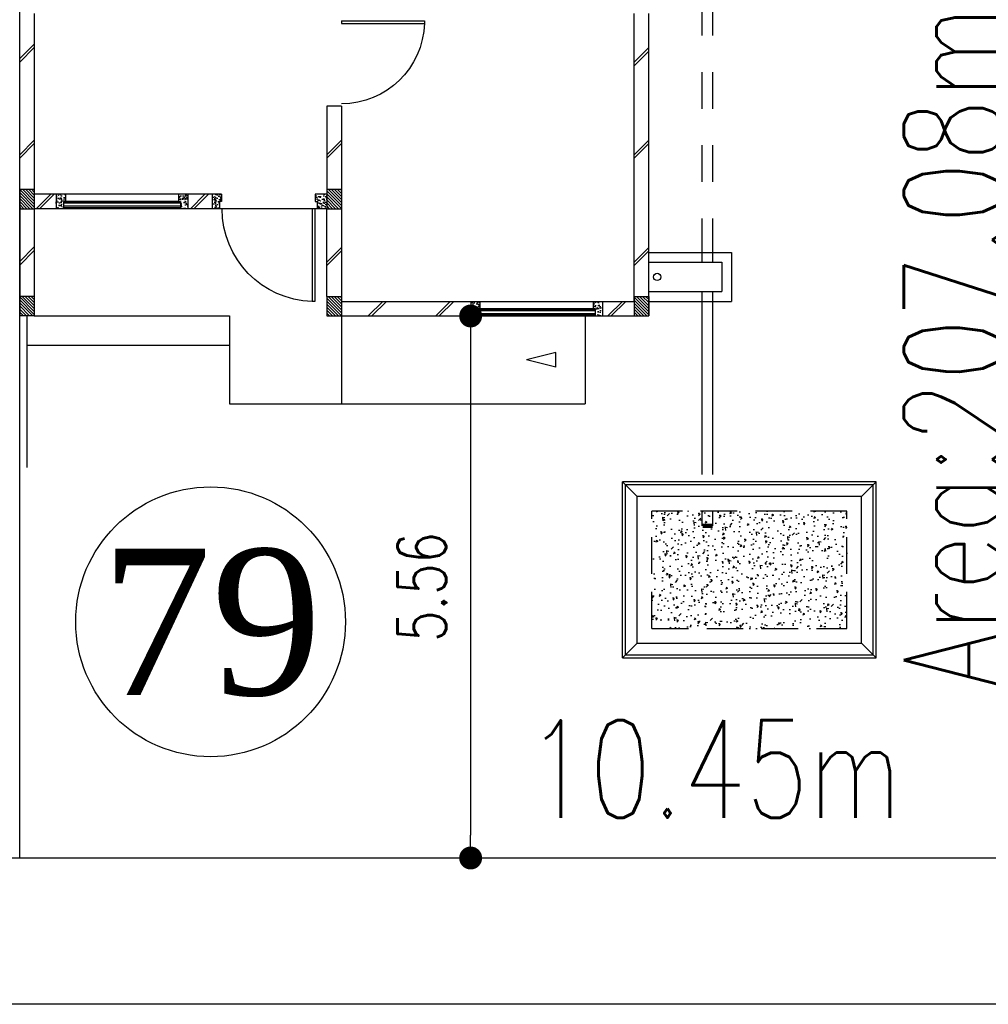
# Model space of a CAD drawing. Header units: millimetres. Extents: x 301 to 1479, y 491 to 1341.
# Tile 102 of 256: x 342 to 352, y 677 to 687. Entities that reach past the tile are written whole.
import ezdxf
from ezdxf.enums import TextEntityAlignment as Align

# ---------------------------------------------------------------- set-up
doc = ezdxf.new("R2010")
doc.units = ezdxf.units.MM
doc.header["$LTSCALE"] = 1.5
doc.header["$MEASUREMENT"] = 0
doc.linetypes.add('HIDDEN', pattern=[0.375, 0.25, -0.125])
doc.linetypes.add('PHANTOM2', pattern=[1.25, 0.625, -0.125, 0.125, -0.125, 0.125, -0.125])
for name, color, linetype in [('AP&SA', 254, 'HIDDEN'), ('Blk', 7, 'Continuous'), ('Block', 46, 'Continuous'), ('boundary', 3, 'Continuous'), ('Boundary Wall', 64, 'Continuous'), ('BWCN', 4, 'Continuous'), ('DIM', 6, 'Continuous'), ('DOOR', 3, 'Continuous'), ('Ele', 8, 'Continuous'), ('HATCH', 7, 'Continuous'), ('Hatch Aggregate', 252, 'Continuous'), ('Hatch Col. C1 GF Ext.', 84, 'Continuous'), ('Hatch Col. C3 GF', 10, 'Continuous'), ('Hatch Stub Col', 251, 'Continuous'), ('Kerb', 251, 'Continuous'), ('Paving Block', 251, 'Continuous'), ('PVC Pipe 110', 69, 'Continuous'), ('PVC RWP 75', 77, 'Continuous'), ('ROAD', 8, 'Continuous'), ('TEXT', 7, 'Continuous'), ('TXTAREA', 10, 'Continuous'), ('WINDOW', 1, 'Continuous')]:
    doc.layers.add(name, color=color, linetype=linetype)
doc.styles.add('RS1', font='romans.shx', dxfattribs={"width": 0.75, "height": 0.5})
doc.styles.add('RS2', font='romans.shx', dxfattribs={"width": 0.75, "height": 1})
doc.styles.add('times', font='times.ttf')
doc.dimstyles.new('Souillac5', dxfattribs={"dimscale": 0.5, "dimtxt": 0.5, "dimasz": 0.47, "dimexe": 0, "dimexo": 1, "dimgap": 0.5, "dimtad": 1, "dimzin": 0, "dimdsep": 46, "dimtxsty": 'RS1', "dimblk": 'DOT', "dimcen": 3, "dimse1": 1, "dimse2": 1, "dimclrd": 6, "dimclre": 6, "dimclrt": 7, "dimaunit": 1, "dimadec": 0, "dimazin": 0, "dimtfac": 1, "dimtofl": 0, "dimtmove": 1, "dimatfit": 3, "dimfxl": 1, "dimtolj": 1, "dimtzin": 0, "dimlwe": -1, "dimarcsym": 0})
pattern_1 = [(50, (422.03025, 161.862746), (0.071726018, -0.0062752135), [0.0075, -0.0825]), (355, (422.03025, 161.862746), (-0.013875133, 0.075219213), [0.006, -0.066]), (100.451444, (422.03623, 161.86222), (0.057850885, 0.068943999), [0.006374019, -0.070114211]), (46.1842, (422.03025, 161.88275), (0.106724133, -0.016551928), [0.01125, -0.12375]), (96.635635, (422.03914, 161.88137), (0.093466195, 0.09741186), [0.009561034, -0.105171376]), (351.184164, (422.03025, 161.88275), (0.093466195, 0.09741186), [0.009, -0.099]), (21, (422.04025, 161.877746), (0.059690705, -0.040261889), [0.0075, -0.0825]), (326, (422.04025, 161.877746), (0.024331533, 0.072515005), [0.006, -0.066]), (71.451445, (422.045225, 161.87439), (0.084022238, 0.032253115), [0.006374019, -0.070114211]), (37.5, (422.03025, 161.862746), (0.0012159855, 0.0332893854), [0, -0.0652, 0, -0.067, 0, -0.06625]), (7.5, (422.03025, 161.862746), (0.0263069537, 0.0394411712), [0, -0.0382, 0, -0.0637, 0, -0.02525]), (327.5, (422.00795, 161.862746), (0.0533822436, -0.0022554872), [0, -0.025, 0, -0.078, 0, -0.1035]), (317.5, (421.99795, 161.862746), (0.058318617, 0.010010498), [0, -0.0325, 0, -0.0518, 0, -0.0735])]
pattern_2 = [(50, (418.371455, 161.912746), (0.071726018, -0.0062752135), [0.0075, -0.0825]), (355, (418.371455, 161.912746), (-0.013875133, 0.075219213), [0.006, -0.066]), (100.451444, (418.37743, 161.91222), (0.057850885, 0.068943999), [0.006374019, -0.070114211]), (46.1842, (418.371455, 161.93275), (0.106724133, -0.016551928), [0.01125, -0.12375]), (96.635635, (418.38035, 161.93137), (0.093466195, 0.09741186), [0.009561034, -0.105171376]), (351.184164, (418.37146, 161.93275), (0.093466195, 0.09741186), [0.009, -0.099]), (21, (418.381455, 161.927746), (0.059690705, -0.040261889), [0.0075, -0.0825]), (326, (418.381455, 161.927746), (0.024331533, 0.072515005), [0.006, -0.066]), (71.451445, (418.38643, 161.92439), (0.084022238, 0.032253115), [0.006374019, -0.070114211]), (37.5, (418.371455, 161.912746), (0.0012159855, 0.0332893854), [0, -0.0652, 0, -0.067, 0, -0.06625]), (7.5, (418.371455, 161.912746), (0.0263069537, 0.0394411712), [0, -0.0382, 0, -0.0637, 0, -0.02525]), (327.5, (418.349155, 161.912746), (0.0533822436, -0.0022554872), [0, -0.025, 0, -0.078, 0, -0.1035]), (317.5, (418.339155, 161.912746), (0.058318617, 0.010010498), [0, -0.0325, 0, -0.0518, 0, -0.0735])]

# ---------------------------------------------------------------- blocks, each defined once
blk = doc.blocks.new('Dr1000')
at = {"layer": 'DOOR'}
for p, q in [((-50, 0), (-50, 950)), ((-25, 950), (-50, 950)), ((-25, 0), (-25, 950)), ((-25, 0), (-50, 0))]:
    blk.add_line(p, q, dxfattribs=at)
blk.add_arc((-24, 0), 951, 91.542, 179.9858, dxfattribs=at)
blk = doc.blocks.new('Dr900')
at = {"layer": 'DOOR'}
for p, q in [((-50, 0), (-50, 850)), ((-25, 850), (-50, 850)), ((-25, 0), (-25, 850)), ((-25, 0), (-50, 0))]:
    blk.add_line(p, q, dxfattribs=at)
blk.add_arc((-24, 0), 851, 91.728, 179.9822, dxfattribs=at)
blk = doc.blocks.new('SSSU-D3')
at = {"layer": 'HATCH'}
h = blk.add_hatch(dxfattribs=at)
h.set_pattern_fill('ANSI31', color=256, scale=0.175, angle=630)
h.set_pattern_definition([(315, (-128.472678, 30.886787), (0.015467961, 0.015467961), [])])
h.paths.add_polyline_path([(9.75, 1.1), (9.6, 1.1), (9.6, 1.3), (9.75, 1.3)])
h = blk.add_hatch(dxfattribs=at)
h.set_pattern_fill('ANSI31', color=256, scale=0.175, angle=630)
h.set_pattern_definition([(315, (-128.472678, 29.786787), (0.015467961, 0.015467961), [])])
h.paths.add_polyline_path([(9.75, 0), (9.6, 0), (9.6, 0.2), (9.75, 0.2)])
h = blk.add_hatch(dxfattribs=at)
h.set_pattern_fill('ANSI31', color=256, scale=0.175, angle=630)
h.set_pattern_definition([(315, (-131.622678, 29.786787), (0.015467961, 0.015467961), [])])
h.paths.add_polyline_path([(12.9, 0), (12.75, 0), (12.75, 0.2), (12.9, 0.2)])
at = {"layer": 'Hatch Aggregate'}
h = blk.add_hatch(dxfattribs=at)
h.set_pattern_fill('AR-CONC', color=256, scale=0.03, angle=180)
h.set_pattern_definition([(230, (774182.12145, 33569.827), (-0.21517805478, 0.018825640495), [0.0225, -0.2475]), (175, (774182.12145, 33569.827), (0.041625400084, -0.22565764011), [0.018, -0.198]), (280.45144446, (774182.10352, 33569.82858), (-0.17355265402, -0.20683199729), [0.0191220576, -0.2103426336]), (226.1842, (774182.12145, 33569.767), (-0.3201723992, 0.04965578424), [0.03375, -0.37125]), (276.63563549, (774182.09477, 33569.77115), (-0.2803985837, -0.29223558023), [0.0286831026, -0.315514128]), (171.18416399, (774182.12145, 33569.767), (-0.28039858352, -0.29223558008), [0.027, -0.2970000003]), (201, (774182.09145, 33569.782), (-0.179072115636, 0.1207856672), [0.0225, -0.2475]), (146, (774182.09145, 33569.782), (-0.072994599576, -0.217545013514), [0.018, -0.198]), (251.45144474, (774182.07653, 33569.79207), (-0.25206671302, -0.09675934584), [0.019122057, -0.2103426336]), (217.5, (774182.12145, 33569.82701), (-0.003647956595, -0.0998681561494), [0, -0.1956, 0, -0.201, 0, -0.19875]), (187.5, (774182.12145, 33569.82701), (-0.078920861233, -0.118323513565), [0, -0.1146, 0, -0.1911, 0, -0.07575]), (147.5, (774182.18835, 33569.82701), (-0.160146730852, 0.00676646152), [0, -0.075, 0, -0.234, 0, -0.3105]), (137.5, (774182.21835, 33569.82701), (-0.174955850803, -0.0300314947), [0, -0.0975, 0, -0.1554, 0, -0.2205])])
h.paths.add_polyline_path([(14.933, -2), (14.933, -3.205), (12.933, -3.205), (12.933, -2)])
at = {"layer": 'Hatch Col. C1 GF Ext.'}
h = blk.add_hatch(dxfattribs=at)
h.set_pattern_fill('ANSI31', color=256, scale=0.175, angle=-90)
h.set_pattern_definition([(315, (443.186696, 156.678336), (0.0154679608, 0.0154679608), [])])
h.paths.add_polyline_path([(6.6, 0), (6.45, 0), (6.45, 0.2), (6.6, 0.2)])
at = {"layer": 'Hatch Col. C3 GF'}
h = blk.add_hatch(dxfattribs=at)
h.set_pattern_fill('ANSI31', color=256, scale=0.175, angle=-90)
h.set_pattern_definition([(315, (443.186696, 156.728336), (0.0154679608, 0.0154679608), [])])
h.paths.add_polyline_path([(6.6, 1.1), (6.45, 1.1), (6.45, 1.3), (6.6, 1.3)])
at = {"layer": 'Hatch Stub Col', "linetype": 'ByBlock'}
h = blk.add_hatch(dxfattribs=at)
h.set_pattern_fill('AR-CONC', color=256, scale=0.01, angle=720)
h.set_pattern_definition(pattern_2)
h.paths.add_polyline_path([(6.825, 1.25), (6.92, 1.25), (6.92, 1.175), (6.9, 1.175), (6.9, 1.1), (6.825, 1.1)])
h = blk.add_hatch(dxfattribs=at)
h.set_pattern_fill('AR-CONC', color=256, scale=0.01, angle=720)
h.set_pattern_definition(pattern_2)
h.paths.add_polyline_path([(8.08, 1.25), (8.175, 1.25), (8.175, 1.1), (8.1, 1.1), (8.1, 1.175), (8.08, 1.175)])
h = blk.add_hatch(dxfattribs=at)
h.set_pattern_fill('AR-CONC', color=256, scale=0.01, angle=720)
h.set_pattern_definition(pattern_2)
h.paths.add_polyline_path([(8.425, 1.25), (8.52, 1.25), (8.52, 1.175), (8.5, 1.175), (8.5, 1.1), (8.425, 1.1)])
h = blk.add_hatch(dxfattribs=at)
h.set_pattern_fill('AR-CONC', color=256, scale=0.01, angle=720)
h.set_pattern_definition([(50, (422.03025, 161.912746), (0.071726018, -0.0062752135), [0.0075, -0.0825]), (355, (422.03025, 161.912746), (-0.013875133, 0.075219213), [0.006, -0.066]), (100.451444, (422.03623, 161.91222), (0.057850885, 0.068943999), [0.006374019, -0.070114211]), (46.1842, (422.03025, 161.93275), (0.106724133, -0.016551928), [0.01125, -0.12375]), (96.635635, (422.03914, 161.93137), (0.093466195, 0.09741186), [0.009561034, -0.105171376]), (351.184164, (422.03025, 161.93275), (0.093466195, 0.09741186), [0.009, -0.099]), (21, (422.04025, 161.927746), (0.059690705, -0.040261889), [0.0075, -0.0825]), (326, (422.04025, 161.927746), (0.024331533, 0.072515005), [0.006, -0.066]), (71.451445, (422.045225, 161.92439), (0.084022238, 0.032253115), [0.006374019, -0.070114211]), (37.5, (422.03025, 161.912746), (0.0012159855, 0.0332893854), [0, -0.0652, 0, -0.067, 0, -0.06625]), (7.5, (422.03025, 161.912746), (0.0263069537, 0.0394411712), [0, -0.0382, 0, -0.0637, 0, -0.02525]), (327.5, (422.00795, 161.912746), (0.0533822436, -0.0022554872), [0, -0.025, 0, -0.078, 0, -0.1035]), (317.5, (421.99795, 161.912746), (0.058318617, 0.010010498), [0, -0.0325, 0, -0.0518, 0, -0.0735])])
h.paths.add_polyline_path([(9.48, 1.25), (9.6, 1.25), (9.6, 1.1), (9.5, 1.1), (9.5, 1.175), (9.48, 1.175)])
h = blk.add_hatch(dxfattribs=at)
h.set_pattern_fill('AR-CONC', color=256, scale=0.01, angle=720)
h.set_pattern_definition(pattern_1)
h.paths.add_polyline_path([(11.075, 0.15), (11.17, 0.15), (11.17, 0.075), (11.15, 0.075), (11.15, 0), (11.075, 0)])
h = blk.add_hatch(dxfattribs=at)
h.set_pattern_fill('AR-CONC', color=256, scale=0.01, angle=720)
h.set_pattern_definition(pattern_1)
h.paths.add_polyline_path([(12.33, 0.15), (12.425, 0.15), (12.425, 0), (12.35, 0), (12.35, 0.075), (12.33, 0.075)])
at = {"layer": 'AP&SA', "linetype": 'HIDDEN'}
for p, q in [((14.933, -2), (12.933, -2)), ((12.933, -3.205), (12.933, -2)), ((14.933, -3.205), (14.933, -2)), ((12.933, -3.205), (14.933, -3.205))]:
    blk.add_line(p, q, dxfattribs=at)
at = {"layer": 'Block', "linetype": 'ByBlock'}
for p, q in [((6.6, 3.1), (6.6, 1.3)), ((12.75, 0.15), (12.75, 3.1)), ((12.9, 0), (12.9, 3.1)), ((9.75, 2.15), (9.6, 2.15)), ((9.6, 2.15), (9.6, 1.3)), ((9.75, 2.15), (9.75, 1.3)), ((6.825, 1.25), (6.6, 1.25)), ((8.425, 1.25), (8.175, 1.25)), ((6.45, 1.1), (6.45, 0.2)), ((6.825, 1.1), (6.6, 1.1)), ((6.6, 1.1), (6.6, 0.2)), ((8.425, 1.1), (8.175, 1.1)), ((9.6, 0.2), (9.6, 1.1)), ((9.75, 1.1), (9.75, 0.2)), ((9.75, 0.15), (11.075, 0.15)), ((12.425, 0.15), (12.75, 0.15)), ((9.75, 0), (11.075, 0)), ((12.425, 0), (12.75, 0))]:
    blk.add_line(p, q, dxfattribs=at)
at = {"layer": 'Boundary Wall', "linetype": 'ByBlock'}
blk.add_line((6.525, -1.555), (6.525, 0), dxfattribs=at)
at = {"layer": 'BWCN'}
for p, q in [((6.45, 1.3), (6.6, 1.3)), ((6.45, 1.3), (6.45, 1.1)), ((6.6, 1.3), (6.6, 1.1)), ((6.825, 1.25), (6.825, 1.1)), ((6.92, 1.25), (6.825, 1.25)), ((6.92, 1.25), (6.92, 1.175)), ((8.08, 1.25), (8.08, 1.175)), ((8.175, 1.25), (8.08, 1.25)), ((8.175, 1.25), (8.175, 1.1)), ((8.52, 1.25), (8.425, 1.25)), ((8.425, 1.25), (8.425, 1.1)), ((8.52, 1.25), (8.52, 1.175)), ((9.6, 1.25), (9.48, 1.25)), ((9.48, 1.25), (9.48, 1.175)), ((9.6, 1.3), (9.75, 1.3)), ((9.6, 1.3), (9.6, 1.1)), ((9.75, 1.3), (9.75, 1.1)), ((6.9, 1.175), (6.9, 1.1)), ((6.92, 1.175), (6.9, 1.175)), ((8.08, 1.175), (8.1, 1.175)), ((8.1, 1.175), (8.1, 1.1)), ((8.5, 1.175), (8.5, 1.1)), ((8.52, 1.175), (8.5, 1.175)), ((9.48, 1.175), (9.5, 1.175)), ((9.5, 1.175), (9.5, 1.1)), ((6.45, 1.1), (6.6, 1.1)), ((6.9, 1.1), (6.825, 1.1)), ((8.175, 1.1), (8.1, 1.1)), ((8.5, 1.1), (8.425, 1.1)), ((9.6, 1.1), (9.5, 1.1)), ((9.6, 1.1), (9.75, 1.1)), ((6.45, 0.2), (6.45, 0)), ((6.6, 0.2), (6.45, 0.2)), ((6.6, 0.2), (6.6, 0)), ((9.6, 0.2), (9.75, 0.2)), ((9.6, 0.2), (9.6, 0)), ((9.75, 0.2), (9.75, 0)), ((11.075, 0.15), (11.075, 0)), ((11.075, 0.15), (11.17, 0.15)), ((11.17, 0.15), (11.17, 0.075)), ((12.33, 0.15), (12.33, 0.075)), ((12.33, 0.15), (12.425, 0.15)), ((12.425, 0.15), (12.425, 0)), ((12.75, 0.2), (12.9, 0.2)), ((12.75, 0.2), (12.75, 0)), ((12.9, 0.2), (12.9, 0)), ((6.6, 0), (6.45, 0)), ((9.6, 0), (9.75, 0)), ((11.075, 0), (11.15, 0)), ((11.15, 0.075), (11.15, 0)), ((11.17, 0.075), (11.15, 0.075)), ((12.33, 0.075), (12.35, 0.075)), ((12.35, 0.075), (12.35, 0)), ((12.35, 0), (12.425, 0)), ((12.75, 0), (12.9, 0))]:
    blk.add_line(p, q, dxfattribs=at)
at = {"layer": 'Ele'}
for p, q in [((8.08, 1.25), (6.92, 1.25)), ((8.1, 1.17), (6.9, 1.17)), ((8.08, 1.175), (6.92, 1.175)), ((8.1, 1.11), (6.9, 1.11)), ((8.1, 1.1), (6.9, 1.1)), ((9.5, 1.1), (8.5, 1.1)), ((11.17, 0.15), (12.33, 0.15)), ((6.6, 0), (8.6, 0)), ((8.6, 0), (8.6, -0.9)), ((9.75, 0), (9.75, -0.9)), ((11.15, 0.07), (12.35, 0.07)), ((11.15, 0.01), (12.35, 0.01)), ((11.15, 0), (12.35, 0)), ((11.17, 0.075), (12.33, 0.075)), ((12.25, 0), (12.25, -0.9)), ((6.525, -0.3), (8.6, -0.3)), ((8.6, -0.9), (12.25, -0.9))]:
    blk.add_line(p, q, dxfattribs=at)
at = {"layer": 'Ele', "linetype": 'ByBlock'}
blk.add_line((11.948, -0.525), (11.948, -0.375), dxfattribs=at)
at = {"layer": 'HATCH'}
for p, q in [((6.45, 2.638), (6.6, 2.788)), ((6.45, 2.603), (6.6, 2.753)), ((12.75, 2.602), (12.9, 2.752)), ((12.75, 2.566), (12.9, 2.716)), ((6.45, 1.653), (6.6, 1.803)), ((6.45, 1.617), (6.6, 1.767)), ((9.6, 1.653), (9.75, 1.803)), ((9.6, 1.617), (9.75, 1.767)), ((12.75, 1.653), (12.9, 1.803)), ((12.75, 1.617), (12.9, 1.767)), ((6.768, 1.25), (6.618, 1.1)), ((6.804, 1.25), (6.654, 1.1)), ((8.35, 1.25), (8.2, 1.1)), ((8.386, 1.25), (8.236, 1.1)), ((6.45, 0.558), (6.6, 0.708)), ((6.45, 0.522), (6.6, 0.672)), ((9.6, 0.552), (9.75, 0.702)), ((9.6, 0.517), (9.75, 0.667)), ((12.75, 0.552), (12.9, 0.702)), ((12.75, 0.517), (12.9, 0.667)), ((10.175, 0.15), (10.025, 0)), ((10.21, 0.15), (10.06, 0)), ((10.866, 0.15), (10.716, 0)), ((10.902, 0.15), (10.752, 0)), ((12.63, 0.15), (12.48, 0)), ((12.666, 0.15), (12.516, 0))]:
    blk.add_line(p, q, dxfattribs=at)
at = {"layer": 'Kerb'}
for p, q in [((12.9, 0.65), (13.75, 0.65)), ((13.75, 0.65), (13.75, 0.15)), ((12.9, 0.55), (13.65, 0.55)), ((13.65, 0.55), (13.65, 0.25)), ((12.9, 0.25), (13.65, 0.25)), ((12.9, 0.15), (13.75, 0.15)), ((15.233, -1.7), (12.633, -1.7)), ((12.633, -3.505), (12.633, -1.7)), ((12.783, -1.85), (12.633, -1.7)), ((15.083, -1.85), (15.233, -1.7)), ((15.233, -3.505), (15.233, -1.7)), ((15.203, -1.73), (12.663, -1.73)), ((12.663, -3.475), (12.663, -1.73)), ((15.203, -3.475), (15.203, -1.73)), ((15.083, -1.85), (12.783, -1.85)), ((12.783, -3.355), (12.783, -1.85)), ((15.083, -3.355), (15.083, -1.85)), ((12.783, -3.355), (12.633, -3.505)), ((12.783, -3.355), (15.083, -3.355)), ((15.083, -3.355), (15.233, -3.505)), ((12.633, -3.505), (15.233, -3.505)), ((12.663, -3.475), (15.203, -3.475))]:
    blk.add_line(p, q, dxfattribs=at)
at = {"layer": 'Paving Block', "linetype": 'ByBlock'}
for p in [(11.948, -0.375), (11.948, -0.525)]:
    blk.add_line(p, (11.648, -0.45), dxfattribs=at)
at = {"layer": 'PVC Pipe 110', "linetype": 'PHANTOM2', "ltscale": 2}
for p, q in [((13.445, 4.75), (13.445, 0.55)), ((13.555, 4.75), (13.555, 0.55)), ((13.445, 0.25), (13.445, -2.15)), ((13.555, 0.25), (13.555, -2.15))]:
    blk.add_line(p, q, dxfattribs=at)
at = {"layer": 'PVC Pipe 110', "linetype": 'PHANTOM2', "lineweight": 100, "ltscale": 0.03}
blk.add_line((13.555, -2.15), (13.445, -2.15), dxfattribs=at)
at = {"layer": 'PVC RWP 75'}
blk.add_circle((12.987, 0.4), 0.0375, dxfattribs=at)
at = {"layer": 'WINDOW'}
for p, q in [((8.1, 1.155), (6.9, 1.155)), ((8.1, 1.125), (6.9, 1.125)), ((11.15, 0.055), (12.35, 0.055)), ((11.15, 0.025), (12.35, 0.025))]:
    blk.add_line(p, q, dxfattribs=at)
at = {"layer": 'DOOR', "xscale": -0.001, "yscale": 0.001, "zscale": 0.001}
for name, p, rotation in [('Dr900', (9.75, 3.05), 270), ('Dr1000', (9.5, 1.1), 180)]:
    blk.add_blockref(name, p, dxfattribs=dict(at, rotation=rotation))
blk = doc.blocks.new('_DOT')
at = {"color": 0, "linetype": 'ByBlock'}
blk.add_line((-0.5, 0), (-1, 0), dxfattribs=at)
at = {"color": 0, "linetype": 'ByBlock', "const_width": 0.5}
blk.add_lwpolyline([(-0.25, 0, 1), (0.25, 0, 1)], format="xyb", close=True, dxfattribs=at)
blk = doc.blocks.new('*D214')
at = {"layer": 'DEFPOINTS', "color": 0, "transparency": 16777216}
for p in [(346.358, 684.326), (346.358, 678.769), (346.358, 678.769)]:
    blk.add_point(p, dxfattribs=at)
at = {"layer": 'DIM', "color": 6, "lineweight": -2, "transparency": 16777216}
blk.add_line((346.358, 684.091), (346.358, 679.004), dxfattribs=at)
at = {"layer": 'DIM', "color": 6, "lineweight": -2, "transparency": 16777216, "xscale": 0.235, "yscale": 0.235, "zscale": 0.235}
for p, rotation in [((346.358, 684.326), 90), ((346.358, 678.769), 270)]:
    blk.add_blockref('_DOT', p, dxfattribs=dict(at, rotation=rotation))
at = {"layer": 'DIM', "color": 7, "transparency": 16777216, "insert": (345.858, 681.548), "char_height": 0.5, "attachment_point": 5, "rotation": 90, "style": 'RS1'}
blk.add_mtext('\\A1;5.56', dxfattribs=at)

msp = doc.modelspace()

# ---------------------------------------------------------------- linework, layer by layer
at = {"layer": 'boundary', "linetype": 'Continuous'}
msp.add_line((341.7336, 678.769), (341.7336, 698.6198), dxfattribs=at)
at = {"layer": 'ROAD'}
for p, q in [((498.4836, 678.769), (341.7336, 678.769)), ((498.4941, 677.269), (333.1419, 677.269))]:
    msp.add_line(p, q, dxfattribs=at)
msp.add_lwpolyline([(341.7336, 678.769), (333.1934, 678.769)], dxfattribs=at)
at = {"layer": 'TXTAREA'}
msp.add_circle((343.6914, 681.1905), 1.3831, dxfattribs=at)

# ---------------------------------------------------------------- block references
at = {"layer": 'Blk'}
msp.add_blockref('SSSU-D3', (335.2836, 684.3262), dxfattribs=at)

# ---------------------------------------------------------------- texts
at = {"layer": 'TEXT', "style": 'RS2', "width": 0.75}
for s, rotation, p in [('Area:207.08m²', 89.98956, (351.8001, 680.5086)), ('10.45m', 0.01044, (346.9293, 679.1818))]:
    msp.add_text(s, height=1, rotation=rotation, dxfattribs=at).set_placement(p)
at = {"layer": 'TXTAREA', "style": 'times'}
msp.add_text('79', height=1.5, dxfattribs=at).set_placement((343.699, 681.1905), align=Align.MIDDLE_CENTER)

# ---------------------------------------------------------------- dimensions: what is measured, and where the dimension line sits
at = {"layer": 'DIM'}
dim = msp.add_linear_dim(base=(346.3582, 678.769), p1=(346.3582, 684.3262), p2=(346.3582, 678.769), angle=90, dimstyle='Souillac5', dxfattribs=at)
dim.commit()
dim.dimension.update_dxf_attribs({"geometry": '*D214', "text_midpoint": (345.8582, 681.5476)})

doc.saveas('drawing.dxf')
